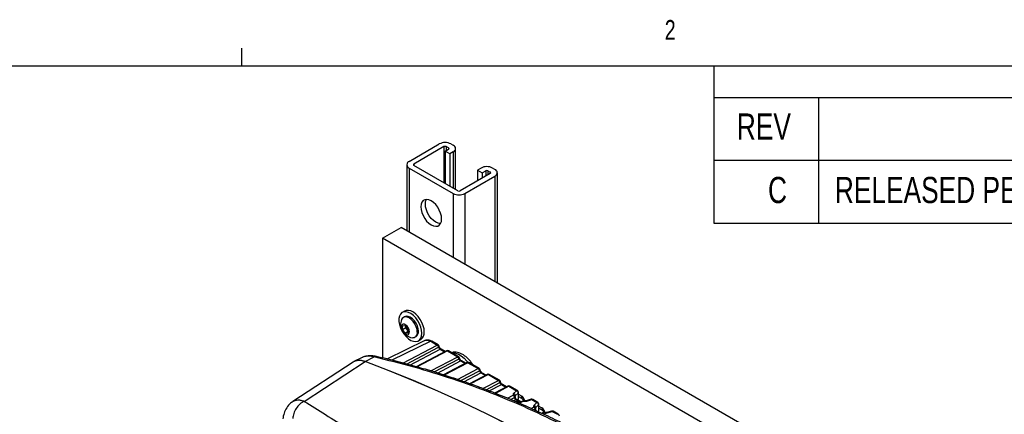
# Model space of a CAD drawing. Header units: inches. Extents: x 0.6 to 33.8, y 0 to 21.7.
# Tile 198 of 210: x 23.8 to 28.5, y 19.7 to 21.6. Entities that reach past the tile are written whole.
import ezdxf

# ---------------------------------------------------------------- set-up
doc = ezdxf.new("R2010")
doc.units = ezdxf.units.IN
doc.header["$MEASUREMENT"] = 0
doc.layers.add('FORMAT', color=7, linetype='Continuous')
doc.styles.add('SLDTEXTSTYLE3', font='TXT', dxfattribs={"width": 0.75})

msp = doc.modelspace()

# ---------------------------------------------------------------- linework, layer by layer
at = {"color": 7, "linetype": 'Continuous'}
for p, q in [((25.6461, 20.9555), (25.7898, 21.0384)), ((25.8449, 21.0384), (25.8561, 21.032)), ((25.8119, 21.0257), (25.6682, 20.9427)), ((25.8119, 21.0257), (25.8119, 20.8534)), ((25.8174, 21.0033), (25.834, 21.0129)), ((25.8395, 20.9906), (25.8174, 21.0033)), ((25.8174, 21.0033), (25.8174, 20.8503)), ((25.834, 21.0193), (25.8228, 21.0257)), ((25.8228, 21.0257), (25.8228, 21.0065)), ((25.834, 21.0193), (25.834, 21.0129)), ((25.8561, 21.0002), (25.8395, 20.9906)), ((25.8395, 20.9906), (25.8395, 20.8375)), ((25.8561, 21.0002), (25.8561, 20.8279)), ((25.8675, 20.8213), (25.8675, 21.0161)), ((25.6346, 20.9396), (25.6346, 20.624)), ((25.6682, 20.9427), (25.6682, 20.9364)), ((25.8782, 20.8152), (25.6682, 20.9364)), ((25.6461, 20.9236), (25.8561, 20.8024)), ((25.6461, 20.9236), (25.6461, 20.6174)), ((26.0329, 20.8981), (25.8891, 20.8152)), ((25.9112, 20.8024), (26.0549, 20.8854)), ((25.9887, 20.9236), (25.972, 20.914)), ((25.972, 20.914), (25.9941, 20.9013)), ((25.972, 20.914), (25.972, 20.863)), ((25.9941, 20.9013), (26.0108, 20.9109)), ((25.9941, 20.9013), (25.9941, 20.8758)), ((26.0108, 20.9109), (26.0108, 20.8854)), ((26.0217, 20.9109), (26.0329, 20.9044)), ((26.0217, 20.9109), (26.0217, 20.8917)), ((26.0329, 20.9044), (26.0329, 20.8981)), ((26.0549, 20.9172), (26.0438, 20.9236)), ((26.0549, 20.8854), (26.0549, 20.3814)), ((26.0664, 20.3748), (26.0664, 20.9013)), ((25.8561, 20.8024), (25.8561, 20.4962)), ((25.9112, 20.8024), (25.9112, 20.4644)), ((25.5195, 20.5884), (25.6079, 20.6395)), ((31.2647, 17.3738), (25.6079, 20.6395)), ((31.1763, 17.3228), (25.5195, 20.5884)), ((25.5195, 20.5884), (25.5195, 20.0176)), ((25.6241, 20.2415), (25.6126, 20.2348)), ((25.6243, 20.2145), (25.6188, 20.2113)), ((25.6145, 20.1709), (25.6283, 20.1721)), ((25.6145, 20.1525), (25.6145, 20.1709)), ((25.6299, 20.1614), (25.6145, 20.1525)), ((25.6283, 20.1353), (25.6145, 20.1525)), ((25.6283, 20.1721), (25.6421, 20.1549)), ((25.6421, 20.1433), (25.6283, 20.1353)), ((25.6421, 20.1366), (25.6283, 20.1353)), ((25.6299, 20.1614), (25.6299, 20.1701)), ((25.6368, 20.1528), (25.6299, 20.1614)), ((25.6421, 20.1462), (25.6368, 20.1528)), ((25.6421, 20.1549), (25.6421, 20.1366)), ((25.7215, 20.1007), (25.5394, 20.0127)), ((25.7496, 20.0971), (25.5631, 20.0069)), ((25.6735, 20.1167), (25.6789, 20.1199)), ((25.6907, 20.0995), (25.7022, 20.1062)), ((25.7496, 20.0971), (25.78, 20.0795)), ((25.7846, 20.0798), (25.7542, 20.0974)), ((25.6162, 19.9932), (25.78, 20.0795)), ((25.6331, 19.9887), (25.7865, 20.0695)), ((25.65, 19.9841), (25.7934, 20.0597)), ((25.8238, 20.0519), (25.6798, 19.9761)), ((25.8287, 20.0514), (25.6836, 19.975)), ((25.7893, 20.0732), (25.7893, 20.0731)), ((25.7934, 20.0597), (25.815, 20.0473)), ((25.8177, 20.0487), (25.798, 20.06)), ((25.8287, 20.0514), (25.8774, 20.0233)), ((25.882, 20.0236), (25.8333, 20.0517)), ((25.3786, 19.9974), (25.092, 19.8106)), ((25.1458, 19.8109), (25.4361, 20.0003)), ((25.4186, 20.0184), (25.3826, 20.0001)), ((25.4215, 20.0194), (25.4189, 20.018)), ((25.4358, 20.0004), (25.4793, 20.0225)), ((25.7491, 19.9557), (25.8774, 20.0233)), ((25.7655, 19.9509), (25.8839, 20.0132)), ((25.7815, 19.9458), (25.8909, 20.0034)), ((25.9212, 19.9957), (25.8096, 19.9369)), ((25.9261, 19.9951), (25.8133, 19.9357)), ((25.8867, 20.017), (25.8868, 20.0168)), ((25.8909, 20.0034), (25.9124, 19.991)), ((25.9151, 19.9924), (25.8955, 20.0038)), ((25.9261, 19.9951), (25.9748, 19.967)), ((25.9794, 19.9673), (25.9307, 19.9955)), ((25.8761, 19.915), (25.9748, 19.967)), ((25.8917, 19.9098), (25.9813, 19.957)), ((25.9073, 19.9045), (25.9883, 19.9472)), ((25.9842, 19.9607), (25.9842, 19.9606)), ((25.9883, 19.9472), (26.0098, 19.9348)), ((26.0125, 19.9362), (25.9929, 19.9475)), ((26.0186, 19.9394), (25.9342, 19.8949)), ((26.0235, 19.9389), (25.9377, 19.8937)), ((25.998, 19.8716), (26.0723, 19.9108)), ((26.0128, 19.866), (26.0788, 19.9007)), ((26.0235, 19.9389), (26.0723, 19.9108)), ((26.0769, 19.9111), (26.0282, 19.9392)), ((26.0816, 19.9045), (26.0816, 19.9043)), ((26.0277, 19.8604), (26.0857, 19.8909)), ((26.1161, 19.8832), (26.0536, 19.8503)), ((26.121, 19.8827), (26.057, 19.8489)), ((26.0857, 19.8909), (26.1073, 19.8785)), ((26.11, 19.8799), (26.0904, 19.8913)), ((26.121, 19.8827), (26.1577, 19.8615)), ((26.1623, 19.8618), (26.1256, 19.883)), ((26.1577, 19.8615), (26.1438, 19.8486)), ((26.1672, 19.8241), (26.1672, 19.8533)), ((26.1148, 19.8257), (26.1421, 19.84)), ((26.1292, 19.8197), (26.1486, 19.8299)), ((26.1434, 19.8137), (26.1539, 19.8193)), ((26.1659, 19.8504), (26.152, 19.8375)), ((26.152, 19.8286), (26.152, 19.8375)), ((26.1539, 19.8193), (26.1755, 19.8069)), ((26.1782, 19.8083), (26.1586, 19.8196)), ((26.1625, 19.8173), (26.1659, 19.821)), ((26.1659, 19.8504), (26.1659, 19.821)), ((26.1672, 19.8449), (26.1785, 19.8383)), ((26.1672, 19.8342), (26.1811, 19.8261)), ((26.1859, 19.8123), (26.1683, 19.8031)), ((26.1908, 19.8118), (26.1716, 19.8017)), ((26.2274, 19.8207), (26.2034, 19.8137)), ((26.2065, 19.8124), (26.2305, 19.8195)), ((26.2305, 19.8195), (26.2551, 19.8052)), ((26.2597, 19.8055), (26.2351, 19.8198)), ((26.2269, 19.7771), (26.2395, 19.7837)), ((26.2406, 19.7709), (26.246, 19.7737)), ((26.2551, 19.8052), (26.2412, 19.7923)), ((26.2633, 19.7942), (26.2495, 19.7813)), ((26.2495, 19.7724), (26.2495, 19.7813)), ((26.2606, 19.7618), (26.2633, 19.7648)), ((26.2633, 19.7942), (26.2633, 19.7648)), ((26.2646, 19.7678), (26.2646, 19.797)), ((26.2646, 19.7886), (26.2759, 19.7821)), ((26.2646, 19.7779), (26.2786, 19.7699)), ((26.3248, 19.7644), (26.3008, 19.7574)), ((26.3039, 19.7562), (26.3279, 19.7632)), ((26.3279, 19.7632), (26.3525, 19.749)), ((26.3571, 19.7493), (26.3325, 19.7635)), ((26.2833, 19.7561), (26.2785, 19.7536)), ((26.2883, 19.7556), (26.2816, 19.7521))]:
    msp.add_line(p, q, dxfattribs=at)
at = {"color": 7, "linetype": 'Continuous', "flags": 128}
for points in [[(25.8008, 20.6812), (25.7995, 20.6947), (25.7959, 20.709), (25.7899, 20.7233), (25.7821, 20.7369), (25.7726, 20.7492), (25.7621, 20.7595), (25.7511, 20.7673), (25.74, 20.7723), (25.7295, 20.7741), (25.7201, 20.7727), (25.7122, 20.7682), (25.7063, 20.7607), (25.7026, 20.7507), (25.7014, 20.7386), (25.7026, 20.7251), (25.7063, 20.7109), (25.7122, 20.6966), (25.7201, 20.6829), (25.7295, 20.6706), (25.74, 20.6603), (25.7511, 20.6525), (25.7621, 20.6476), (25.7726, 20.6457), (25.7821, 20.6471), (25.7899, 20.6517), (25.7959, 20.6591), (25.7995, 20.6692), (25.8008, 20.6812)], [(25.7955, 20.6585), (25.7947, 20.6585), (25.7842, 20.6603), (25.7732, 20.6653), (25.7621, 20.6731), (25.7516, 20.6834), (25.7422, 20.6957), (25.7343, 20.7093), (25.7284, 20.7236), (25.7247, 20.7379), (25.7234, 20.7514), (25.7247, 20.7634), (25.7284, 20.7734), (25.7287, 20.7741)], [(25.7069, 20.1353), (25.7056, 20.1497), (25.7018, 20.165), (25.6956, 20.1804), (25.6874, 20.1952), (25.6775, 20.2086), (25.6664, 20.2201), (25.6546, 20.2292), (25.6427, 20.2353), (25.6312, 20.2382), (25.6206, 20.2379), (25.6115, 20.2342), (25.6043, 20.2274), (25.5993, 20.2178), (25.5967, 20.2058), (25.5967, 20.192), (25.5993, 20.177), (25.6043, 20.1616), (25.6115, 20.1465), (25.6206, 20.1323), (25.6312, 20.1197), (25.6427, 20.1094), (25.6546, 20.1018), (25.6664, 20.0972), (25.6775, 20.0959), (25.6874, 20.0979), (25.6956, 20.1032), (25.7018, 20.1115), (25.7056, 20.1223), (25.7069, 20.1353)], [(25.7184, 20.1419), (25.7171, 20.1564), (25.7133, 20.1717), (25.7071, 20.187), (25.6989, 20.2018), (25.689, 20.2152), (25.6779, 20.2267), (25.6661, 20.2358), (25.6542, 20.2419), (25.6427, 20.2449), (25.6321, 20.2445), (25.6241, 20.2415)], [(25.6848, 20.1417), (25.6835, 20.154), (25.6796, 20.167), (25.6735, 20.1798), (25.6655, 20.1915), (25.6562, 20.2013), (25.6462, 20.2086), (25.6362, 20.2129), (25.6268, 20.2138), (25.6188, 20.2113), (25.6127, 20.2056), (25.61, 20.2007)], [(25.6903, 20.1449), (25.6889, 20.1572), (25.6851, 20.1702), (25.6789, 20.183), (25.6709, 20.1947), (25.6616, 20.2045), (25.6516, 20.2118), (25.6416, 20.216), (25.6323, 20.217), (25.6243, 20.2145)], [(25.6476, 20.1426), (25.6463, 20.1514), (25.6426, 20.1605), (25.6369, 20.1687), (25.6301, 20.1749), (25.623, 20.1782), (25.6167, 20.1782), (25.6119, 20.1749), (25.6093, 20.1688), (25.6093, 20.1606), (25.6119, 20.1514), (25.6167, 20.1426), (25.623, 20.1353), (25.6301, 20.1305), (25.6369, 20.1288), (25.6426, 20.1304), (25.6463, 20.1353), (25.6476, 20.1426)], [(25.8496, 20.0423), (25.8534, 20.0424), (25.8666, 20.0407), (25.8805, 20.0357), (25.8946, 20.0276), (25.9085, 20.0165), (25.9216, 20.0031), (25.9269, 19.9967)], [(27.4111, 18.8601), (27.2959, 18.9491), (27.1804, 19.0356), (27.0645, 19.1194), (26.9483, 19.2006), (26.8319, 19.2791), (26.7153, 19.3549), (26.5986, 19.4279), (26.4818, 19.4982), (26.365, 19.5656), (26.2482, 19.6302), (26.1315, 19.6919), (26.0149, 19.7507), (25.8985, 19.8066), (25.7824, 19.8596), (25.6665, 19.9095), (25.5509, 19.9565), (25.4358, 20.0004)], [(27.4107, 18.8604), (27.2956, 18.9494), (27.1801, 19.0358), (27.0642, 19.1196), (26.9481, 19.2007), (26.8317, 19.2792), (26.7152, 19.355), (26.5985, 19.428), (26.4818, 19.4982), (26.365, 19.5656), (26.2483, 19.6302), (26.1316, 19.6919), (26.0151, 19.7506), (25.8987, 19.8065), (25.7826, 19.8594), (25.6668, 19.9094), (25.5513, 19.9564), (25.4361, 20.0003)]]:
    msp.add_lwpolyline(points, dxfattribs=at)
at = {"color": 7, "linetype": 'Continuous'}
for centre, radius, start, end in [((25.8174, 20.9852), 0.0599, 62.6097, 117.3903), ((25.8174, 21.0151), 0.0119, 62.6097, 117.3903), ((25.85, 21.0161), 0.017, 290.7834, 69.2166), ((25.8328, 21.0161), 0.00338, 290.7834, 69.2166), ((25.6521, 20.9396), 0.017, 110.7834, 249.2166), ((25.6694, 20.9396), 0.00338, 110.7834, 249.2166), ((26.0162, 20.8704), 0.0599, 62.6097, 117.3903), ((26.0162, 20.9003), 0.0119, 62.6097, 117.3903), ((26.0317, 20.9013), 0.00338, 290.7834, 69.2166), ((26.0489, 20.9013), 0.017, 290.7834, 69.2166), ((25.8837, 20.8556), 0.0599, 242.6097, 297.3903), ((25.8837, 20.8257), 0.0119, 242.6097, 297.3903), ((25.6686, 20.177), 0.0632, 157.9205, 262.0741), ((25.66, 20.172), 0.0301, 183.6549, 219.7009), ((25.6576, 20.1692), 0.0265, 218.2096, 234.1598), ((25.6618, 20.1377), 0.0233, 265.2608, 9.9756), ((25.6644, 20.1415), 0.0261, 303.9367, 7.3755), ((25.6799, 20.1378), 0.0386, 305.1269, 6.1853), ((25.7522, 20.0931), 0.00476, 64.8749, 123.0463), ((25.7825, 20.0755), 0.00476, 64.8749, 123.0463), ((25.7719, 20.0671), 0.0148, 9.0902, 56.8449), ((25.7796, 20.0713), 0.00984, 11.2201, 60.0027), ((25.7849, 20.0737), 0.00445, 290.3463, 352.2835), ((25.796, 20.0557), 0.00476, 64.8749, 123.0463), ((25.8284, 20.0432), 0.00984, 60.0027, 117.7834), ((25.8258, 20.0473), 0.00498, 54.5299, 113.7181), ((25.8313, 20.0474), 0.00476, 64.8749, 123.0463), ((25.88, 20.0193), 0.00476, 64.8749, 123.0463), ((25.8693, 20.0109), 0.0148, 9.0902, 56.8449), ((25.8771, 20.0151), 0.00984, 11.2201, 60.0027), ((25.8823, 20.0174), 0.00445, 290.3463, 352.2835), ((25.8935, 19.9994), 0.00476, 64.8749, 123.0463), ((25.9258, 19.9869), 0.00984, 60.0027, 117.7834), ((25.9232, 19.9911), 0.00498, 54.5299, 113.7181), ((25.9287, 19.9912), 0.00476, 64.8749, 123.0463), ((25.9774, 19.963), 0.00476, 64.8749, 123.0463), ((25.9667, 19.9547), 0.0148, 9.0902, 56.8449), ((25.9745, 19.9588), 0.00984, 11.2201, 60.0027), ((25.9798, 19.9612), 0.00445, 290.3463, 352.2835), ((25.9909, 19.9432), 0.00476, 64.8749, 123.0463), ((26.0232, 19.9307), 0.00984, 60.0027, 117.7834), ((26.0207, 19.9348), 0.00498, 54.5299, 113.7181), ((26.0261, 19.9349), 0.00476, 64.8749, 123.0463), ((26.0749, 19.9068), 0.00476, 64.8749, 123.0463), ((26.0642, 19.8984), 0.0148, 9.0902, 56.8449), ((26.072, 19.9026), 0.00984, 11.2201, 60.0027), ((26.0772, 19.9049), 0.00445, 290.3463, 352.2835), ((26.0883, 19.8869), 0.00476, 64.8749, 123.0463), ((26.1207, 19.8744), 0.00984, 60.0027, 117.7834), ((26.1181, 19.8786), 0.00498, 54.5299, 113.7181), ((26.1236, 19.8787), 0.00476, 64.8749, 123.0463), ((26.1603, 19.8575), 0.00476, 64.8749, 123.0463), ((26.1536, 19.8499), 0.0123, 2.484, 70.8312), ((26.1574, 19.8533), 0.00984, 0, 60.0027), ((26.1632, 19.8534), 0.00397, 311.8408, 358.3623), ((26.134, 19.8276), 0.0148, 9.0704, 57.0275), ((26.1398, 19.837), 0.0123, 2.484, 70.8314), ((26.1418, 19.8318), 0.00984, 5.1042, 28.9022), ((26.1565, 19.8153), 0.00476, 64.8749, 123.0463), ((26.1905, 19.8036), 0.00984, 78.9221, 117.7834), ((26.1879, 19.8078), 0.005, 54.2442, 113.649), ((26.2301, 19.8112), 0.00984, 60.0027, 106.3587), ((26.2279, 19.8175), 0.00319, 36.7375, 99.3597), ((26.233, 19.8155), 0.00476, 64.8749, 123.0463), ((26.2577, 19.8012), 0.00476, 64.8749, 123.0463), ((26.2314, 19.7714), 0.0148, 9.0704, 57.0275), ((26.2372, 19.7808), 0.0123, 2.484, 70.8314), ((26.2392, 19.7755), 0.00984, 5.1042, 28.9022), ((26.2511, 19.7937), 0.0123, 2.484, 70.8312), ((26.2548, 19.797), 0.00984, 0, 60.0027), ((26.2607, 19.7971), 0.00397, 311.8408, 358.3623), ((26.3276, 19.755), 0.00984, 60.0027, 106.3587), ((26.3253, 19.7613), 0.00319, 36.7375, 99.3597), ((26.3305, 19.7592), 0.00476, 64.8749, 123.0463), ((26.2879, 19.7474), 0.00984, 78.9221, 117.7834), ((26.2853, 19.7515), 0.005, 54.2442, 113.649), ((26.3551, 19.745), 0.00476, 64.8749, 123.0463), ((26.3522, 19.7408), 0.00984, 0, 60.0027)]:
    msp.add_arc(centre, radius, start, end, dxfattribs=at)
for centre, major_axis, ratio, start_param, end_param in [((25.4548, 19.8708), (-0.0739, 0.128), 0.57682, 5.6765, 6.314418), ((26.1574, 19.8238), (0.00984, 0.00047), 0.606667, 5.730522, 6.25412), ((26.2548, 19.7675), (0.00984, 0.00047), 0.606667, 5.730522, 6.25412)]:
    msp.add_ellipse(centre, major_axis=major_axis, ratio=ratio, start_param=start_param, end_param=end_param, dxfattribs=at)
for points, knots in [([(25.7215, 20.1007), (25.7255, 20.1019), (25.7339, 20.1044), (25.7443, 20.0995), (25.7496, 20.0971)], [0, 0, 0, 0, 0.487897, 1, 1, 1, 1]), ([(25.7542, 20.0974), (25.7513, 20.0988), (25.7455, 20.1018), (25.7366, 20.1036), (25.7285, 20.1034), (25.7241, 20.1016), (25.722, 20.1008)], [0, 0, 0, 0, 0.2559, 0.516481, 0.780069, 1, 1, 1, 1]), ([(25.7865, 20.0695), (25.7868, 20.0684), (25.7874, 20.0665), (25.7891, 20.0636), (25.7911, 20.0612), (25.7927, 20.0602), (25.7934, 20.0597)], [0, 0, 0, 0, 0.271417, 0.50096, 0.755265, 1, 1, 1, 1]), ([(25.7982, 20.0599), (25.7972, 20.0606), (25.7952, 20.062), (25.7925, 20.0653), (25.7903, 20.0692), (25.7897, 20.0718), (25.7893, 20.0732)], [0, 0, 0, 0, 0.247426, 0.496902, 0.747904, 1, 1, 1, 1]), ([(25.9505, 19.984), (25.9499, 19.9853), (25.9462, 19.9918), (25.9379, 20.0027), (25.9258, 20.0161), (25.9122, 20.0275), (25.8981, 20.0363), (25.8838, 20.0421), (25.8701, 20.045), (25.8581, 20.0454), (25.8511, 20.0437), (25.8483, 20.043)], [0, 0, 0, 0, 0.030193, 0.162496, 0.295742, 0.430763, 0.568225, 0.693379, 0.812905, 0.926604, 1, 1, 1, 1]), ([(25.4358, 20.0004), (25.43, 20.0022), (25.4186, 20.0057), (25.4025, 20.0064), (25.3881, 20.003), (25.3788, 19.999), (25.3751, 19.9953), (25.3749, 19.995)], [0, 0, 0, 0, 0.245458, 0.490914, 0.73635, 0.981785, 1, 1, 1, 1]), ([(25.4899, 20.0248), (25.4824, 20.0262), (25.4672, 20.029), (25.4454, 20.0274), (25.4299, 20.0241), (25.4228, 20.02), (25.4215, 20.0194)], [0, 0, 0, 0, 0.307908, 0.619963, 0.93489, 1, 1, 1, 1]), ([(25.4793, 20.0225), (25.475, 20.0235), (25.4661, 20.0255), (25.4535, 20.0264), (25.4396, 20.0254), (25.4288, 20.0234), (25.4228, 20.02), (25.4215, 20.0194)], [0, 0, 0, 0, 0.20597, 0.420241, 0.616297, 0.921878, 1, 1, 1, 1]), ([(25.4793, 20.0225), (25.4815, 20.0238), (25.4848, 20.0259), (25.4877, 20.0249), (25.4888, 20.0245)], [0, 0, 0, 0, 0.643266, 1, 1, 1, 1]), ([(27.4518, 18.8838), (27.4067, 18.931), (27.3166, 19.0251), (27.174, 19.1568), (27.0266, 19.2808), (26.874, 19.3965), (26.7165, 19.5041), (26.5541, 19.6034), (26.3868, 19.6944), (26.2147, 19.7772), (26.0378, 19.8516), (25.8562, 19.9175), (25.6702, 19.9755), (25.5431, 20.0068), (25.4793, 20.0225)], [0, 0, 0, 0, 0.0842686, 0.1680626, 0.2514548, 0.3344387, 0.4173371, 0.5000014, 0.5826646, 0.6655626, 0.748549, 0.8319399, 0.9157326, 1, 1, 1, 1]), ([(27.4691, 18.8819), (27.4449, 18.9075), (27.3989, 18.9562), (27.3312, 19.0236), (27.269, 19.0828), (27.2128, 19.1343), (27.1628, 19.1783), (27.1171, 19.2173), (27.0733, 19.2537), (27.0283, 19.2899), (26.9813, 19.3266), (26.9314, 19.3643), (26.8787, 19.4027), (26.8256, 19.4399), (26.7754, 19.474), (26.7305, 19.5034), (26.69, 19.5292), (26.6508, 19.5535), (26.6004, 19.584), (26.5351, 19.6219), (26.4529, 19.667), (26.3654, 19.7121), (26.2779, 19.7544), (26.2087, 19.7857), (26.1575, 19.8078), (26.1203, 19.8235), (26.0788, 19.8405), (26.0301, 19.8597), (25.9733, 19.8811), (25.9098, 19.9039), (25.8397, 19.9276), (25.7632, 19.9519), (25.6789, 19.9767), (25.5868, 20.0017), (25.5224, 20.0171), (25.4889, 20.025)], [0, 0, 0, 0, 0.045125, 0.086147, 0.123065, 0.155876, 0.184579, 0.209175, 0.233649, 0.258285, 0.284036, 0.310901, 0.339464, 0.368622, 0.395079, 0.418301, 0.438288, 0.457436, 0.478254, 0.514792, 0.55547, 0.599917, 0.642541, 0.681461, 0.698356, 0.714711, 0.733707, 0.756266, 0.782388, 0.812073, 0.843325, 0.877746, 0.915333, 0.956086, 1, 1, 1, 1]), ([(25.8839, 20.0132), (25.8842, 20.0122), (25.8848, 20.0102), (25.8865, 20.0074), (25.8886, 20.005), (25.8901, 20.0039), (25.8909, 20.0034)], [0, 0, 0, 0, 0.271417, 0.50096, 0.755265, 1, 1, 1, 1]), ([(25.8956, 20.0037), (25.8946, 20.0044), (25.8926, 20.0057), (25.89, 20.009), (25.8878, 20.0129), (25.8871, 20.0156), (25.8867, 20.0169)], [0, 0, 0, 0, 0.247426, 0.4969015, 0.7479045, 1, 1, 1, 1]), ([(25.9813, 19.957), (25.9817, 19.9559), (25.9823, 19.954), (25.984, 19.9511), (25.986, 19.9487), (25.9875, 19.9477), (25.9883, 19.9472)], [0, 0, 0, 0, 0.271417, 0.50096, 0.755265, 1, 1, 1, 1]), ([(25.9931, 19.9474), (25.9921, 19.9481), (25.9901, 19.9495), (25.9874, 19.9528), (25.9852, 19.9567), (25.9845, 19.9593), (25.9842, 19.9607)], [0, 0, 0, 0, 0.247426, 0.496902, 0.747904, 1, 1, 1, 1]), ([(26.0788, 19.9007), (26.0791, 19.8997), (26.0797, 19.8977), (26.0814, 19.8949), (26.0834, 19.8925), (26.085, 19.8915), (26.0857, 19.8909)], [0, 0, 0, 0, 0.271417, 0.50096, 0.755265, 1, 1, 1, 1]), ([(26.0905, 19.8912), (26.0895, 19.8919), (26.0875, 19.8932), (26.0848, 19.8965), (26.0827, 19.9004), (26.082, 19.9031), (26.0816, 19.9044)], [0, 0, 0, 0, 0.247426, 0.496902, 0.747904, 1, 1, 1, 1]), ([(25.0889, 19.8073), (25.0861, 19.8055), (25.0759, 19.799), (25.0622, 19.7809), (25.0489, 19.7554), (25.0452, 19.7364), (25.0434, 19.7272)], [0, 0, 0, 0, 0.118024, 0.425239, 0.721105, 1, 1, 1, 1]), ([(25.0887, 19.8078), (25.0892, 19.8085), (25.0903, 19.8096), (25.0916, 19.8101), (25.0921, 19.8104)], [0, 0, 0, 0, 0.575709, 1, 1, 1, 1]), ([(25.1458, 19.8109), (25.1388, 19.8069), (25.1244, 19.7988), (25.1067, 19.7781), (25.0943, 19.7536), (25.0923, 19.7369), (25.0913, 19.7288)], [0, 0, 0, 0, 0.241528, 0.498363, 0.75609, 1, 1, 1, 1]), ([(25.0921, 19.8104), (25.0955, 19.8123), (25.1027, 19.8165), (25.1134, 19.818), (25.123, 19.8176), (25.1304, 19.8164), (25.138, 19.8142), (25.1432, 19.812), (25.1458, 19.8109)], [0, 0, 0, 0, 0.223762, 0.48253, 0.610416, 0.741291, 0.870645, 1, 1, 1, 1]), ([(25.1458, 19.8109), (25.1793, 19.7898), (25.2463, 19.7479), (25.3177, 19.7041), (25.3534, 19.6822)], [0, 0, 0, 0, 0.500205, 1, 1, 1, 1]), ([(26.1438, 19.8486), (26.1428, 19.8473), (26.1412, 19.8453), (26.1411, 19.8423), (26.1417, 19.8408), (26.1421, 19.84)], [0, 0, 0, 0, 0.483299, 0.740395, 1, 1, 1, 1]), ([(26.1504, 19.8365), (26.1503, 19.8366), (26.15, 19.8374), (26.1485, 19.8388), (26.1457, 19.8401), (26.1433, 19.84), (26.1421, 19.84)], [0, 0, 0, 0, 0.013199, 0.320715, 0.660353, 1, 1, 1, 1]), ([(26.1513, 19.8319), (26.1513, 19.8318), (26.1512, 19.8314), (26.1503, 19.8307), (26.1491, 19.8302), (26.1486, 19.8299)], [0, 0, 0, 0, 0.094031, 0.567226, 1, 1, 1, 1]), ([(26.1486, 19.8299), (26.1486, 19.8292), (26.1486, 19.8278), (26.1489, 19.8258), (26.1494, 19.8239), (26.1501, 19.8229), (26.1504, 19.8224)], [0, 0, 0, 0, 0.272173, 0.530743, 0.773332, 1, 1, 1, 1]), ([(26.1544, 19.8228), (26.1544, 19.8232), (26.1543, 19.8238), (26.1528, 19.8236), (26.1512, 19.8228), (26.1504, 19.8224)], [0, 0, 0, 0, 0.341594, 0.6831888, 1, 1, 1, 1]), ([(26.1504, 19.8224), (26.151, 19.8217), (26.1521, 19.8205), (26.1533, 19.8197), (26.1539, 19.8193)], [0, 0, 0, 0, 0.506054, 1, 1, 1, 1]), ([(26.152, 19.8375), (26.1515, 19.8369), (26.1508, 19.8362), (26.1508, 19.8354), (26.1508, 19.8353)], [0, 0, 0, 0, 0.840748, 1, 1, 1, 1]), ([(26.1515, 19.8326), (26.1516, 19.8326), (26.1517, 19.8324), (26.1515, 19.8321), (26.1513, 19.8319)], [0, 0, 0, 0, 0.058727, 1, 1, 1, 1]), ([(26.1543, 19.8235), (26.1539, 19.824), (26.1531, 19.8252), (26.1519, 19.828), (26.1516, 19.8303), (26.1514, 19.8319)], [0, 0, 0, 0, 0.210046, 0.45344, 1, 1, 1, 1]), ([(26.1586, 19.8196), (26.1579, 19.8201), (26.1564, 19.8211), (26.1549, 19.8227), (26.1542, 19.8236)], [0, 0, 0, 0, 0.494116, 1, 1, 1, 1]), ([(26.1785, 19.8383), (26.1816, 19.8365), (26.1849, 19.8345), (26.187, 19.8308), (26.1871, 19.8306)], [0, 0, 0, 0, 0.946558, 1, 1, 1, 1]), ([(26.1968, 19.8128), (26.1963, 19.8147), (26.1946, 19.8211), (26.1894, 19.8295), (26.1836, 19.834), (26.1808, 19.8363)], [0, 0, 0, 0, 0.175109, 0.586505, 1, 1, 1, 1]), ([(26.1811, 19.8261), (26.1836, 19.8244), (26.1882, 19.8213), (26.1911, 19.8156), (26.1924, 19.813)], [0, 0, 0, 0, 0.542235, 1, 1, 1, 1]), ([(26.1925, 19.8131), (26.1923, 19.8132), (26.1918, 19.8134), (26.1912, 19.8124), (26.1908, 19.8118)], [0, 0, 0, 0, 0.4250954, 1, 1, 1, 1]), ([(26.1908, 19.8118), (26.1922, 19.8116), (26.1949, 19.8112), (26.199, 19.8112), (26.203, 19.8115), (26.2053, 19.8121), (26.2065, 19.8124)], [0, 0, 0, 0, 0.2562539, 0.5121932, 0.7616462, 1, 1, 1, 1]), ([(26.2032, 19.8136), (26.2024, 19.8134), (26.2008, 19.813), (26.1981, 19.8128), (26.1952, 19.8128), (26.1934, 19.8131), (26.1924, 19.8133)], [0, 0, 0, 0, 0.247544, 0.496868, 0.747787, 1, 1, 1, 1]), ([(26.2032, 19.8135), (26.2037, 19.8136), (26.2046, 19.8139), (26.2058, 19.8129), (26.2065, 19.8124)], [0, 0, 0, 0, 0.451114, 1, 1, 1, 1]), ([(26.2412, 19.7923), (26.2402, 19.791), (26.2386, 19.789), (26.2385, 19.786), (26.2392, 19.7845), (26.2395, 19.7837)], [0, 0, 0, 0, 0.483299, 0.740395, 1, 1, 1, 1]), ([(26.2478, 19.7803), (26.2478, 19.7803), (26.2474, 19.7812), (26.246, 19.7826), (26.2431, 19.7839), (26.2407, 19.7838), (26.2395, 19.7837)], [0, 0, 0, 0, 0.013199, 0.320715, 0.660353, 1, 1, 1, 1]), ([(26.2487, 19.7756), (26.2487, 19.7756), (26.2486, 19.7752), (26.2477, 19.7745), (26.2466, 19.7739), (26.246, 19.7737)], [0, 0, 0, 0, 0.094031, 0.567226, 1, 1, 1, 1]), ([(26.246, 19.7737), (26.246, 19.773), (26.2461, 19.7716), (26.2463, 19.7695), (26.2468, 19.7676), (26.2475, 19.7666), (26.2478, 19.7661)], [0, 0, 0, 0, 0.2721732, 0.530743, 0.7733317, 1, 1, 1, 1]), ([(26.2495, 19.7813), (26.2489, 19.7807), (26.2482, 19.78), (26.2482, 19.7792), (26.2482, 19.779)], [0, 0, 0, 0, 0.840748, 1, 1, 1, 1]), ([(26.249, 19.7764), (26.249, 19.7764), (26.2491, 19.7761), (26.2489, 19.7759), (26.2487, 19.7756)], [0, 0, 0, 0, 0.058727, 1, 1, 1, 1]), ([(26.2517, 19.7673), (26.2513, 19.7678), (26.2505, 19.7689), (26.2494, 19.7718), (26.249, 19.7741), (26.2488, 19.7757)], [0, 0, 0, 0, 0.210046, 0.45344, 1, 1, 1, 1]), ([(26.2759, 19.7821), (26.279, 19.7802), (26.2823, 19.7782), (26.2844, 19.7745), (26.2846, 19.7743)], [0, 0, 0, 0, 0.946558, 1, 1, 1, 1]), ([(26.2942, 19.7566), (26.2937, 19.7585), (26.292, 19.7649), (26.2868, 19.7732), (26.2811, 19.7778), (26.2782, 19.78)], [0, 0, 0, 0, 0.1751094, 0.5865049, 1, 1, 1, 1]), ([(26.2786, 19.7699), (26.281, 19.7682), (26.2856, 19.765), (26.2885, 19.7593), (26.2898, 19.7567)], [0, 0, 0, 0, 0.542235, 1, 1, 1, 1]), ([(26.2899, 19.7569), (26.2897, 19.757), (26.2892, 19.7572), (26.2886, 19.7562), (26.2882, 19.7556)], [0, 0, 0, 0, 0.425095, 1, 1, 1, 1]), ([(26.2883, 19.7556), (26.2896, 19.7554), (26.2923, 19.7549), (26.2964, 19.7549), (26.3004, 19.7553), (26.3028, 19.7559), (26.3039, 19.7562)], [0, 0, 0, 0, 0.2562538, 0.5121932, 0.7616461, 1, 1, 1, 1]), ([(26.3007, 19.7573), (26.2999, 19.7571), (26.2982, 19.7567), (26.2955, 19.7565), (26.2927, 19.7566), (26.2908, 19.7569), (26.2899, 19.757)], [0, 0, 0, 0, 0.247544, 0.496868, 0.747787, 1, 1, 1, 1]), ([(26.3006, 19.7572), (26.3011, 19.7574), (26.3021, 19.7577), (26.3033, 19.7567), (26.3039, 19.7562)], [0, 0, 0, 0, 0.451114, 1, 1, 1, 1])]:
    msp.add_open_spline(points, degree=3, knots=knots, dxfattribs=at)
for points in [[(26.1785, 19.8383), (26.1794, 19.8377), (26.181, 19.8364), (26.1823, 19.8332), (26.1825, 19.8296), (26.1816, 19.8273), (26.1811, 19.8261)], [(26.2759, 19.7821), (26.2768, 19.7814), (26.2785, 19.7801), (26.2798, 19.777), (26.2799, 19.7734), (26.279, 19.771), (26.2786, 19.7699)]]:
    msp.add_open_spline(points, degree=3, dxfattribs=at)
at = {"layer": 'FORMAT'}
for p, q in [((24.8479, 21.4106), (24.8479, 21.4954)), ((0.8584, 21.4106), (33.0979, 21.4106)), ((27.0979, 21.4106), (27.0979, 20.6606)), ((27.0979, 21.2606), (33.0979, 21.2606)), ((27.5979, 21.2606), (27.5979, 20.6606)), ((27.0979, 20.9606), (33.0979, 20.9606)), ((27.0979, 20.6606), (33.0979, 20.6606))]:
    msp.add_line(p, q, dxfattribs=at)

# ---------------------------------------------------------------- texts
at = {"layer": 'FORMAT', "color": 7, "insert": (26.8642, 21.6294), "char_height": 0.0938, "attachment_point": 1, "style": 'SLDTEXTSTYLE3'}
msp.add_mtext('2', dxfattribs=at)
at = {"layer": 'FORMAT', "char_height": 0.125, "style": 'SLDTEXTSTYLE3'}
for s, insert, attachment_point in [('REV', (27.2081, 21.1838), 1), ('C', (27.4019, 20.8813), 2), ('RELEASED PER ECO', (27.6753, 20.8813), 1)]:
    msp.add_mtext(s, dxfattribs=dict(at, insert=insert, attachment_point=attachment_point))

doc.saveas('drawing.dxf')
